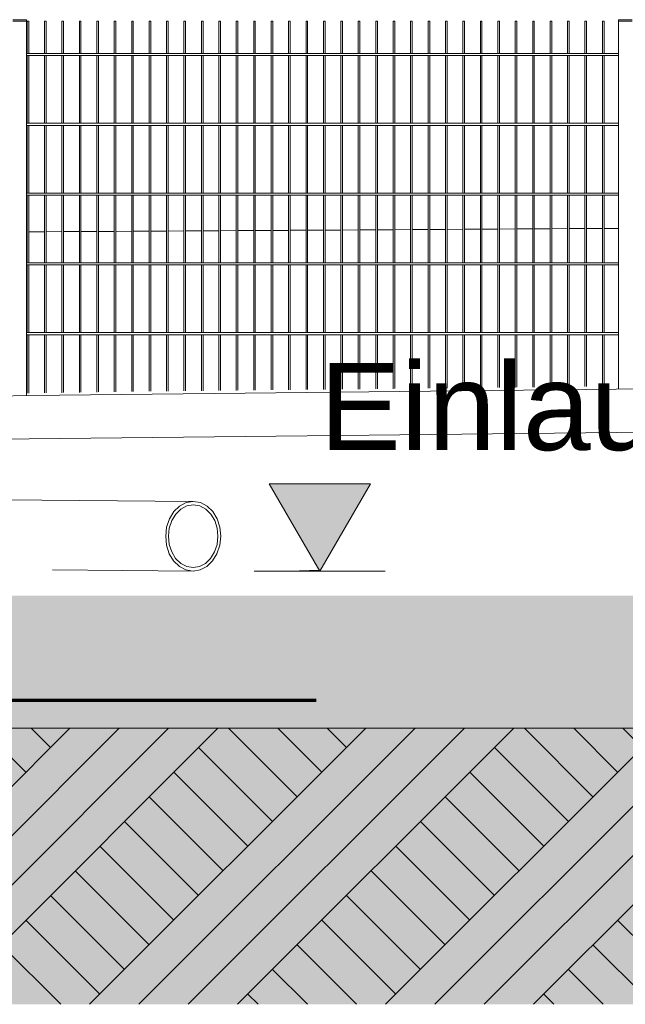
# Model space of a CAD drawing. Header units: metres. Extents: x -4 to 512, y -150 to 54.
# Tile 11 of 24: x 493.78 to 495.51, y -149.65 to -146.83. Entities that reach past the tile are written whole.
import ezdxf

# ---------------------------------------------------------------- set-up
doc = ezdxf.new("R2010")
doc.units = ezdxf.units.M
doc.header["$MEASUREMENT"] = 0
doc.linetypes.add('Strichpunktlinie', pattern=[0.006703, 0.003528, -0.001764, 0, -0.001411])
doc.linetypes.add('Untersicht', pattern=[0.002, 0.0015, -0.0005])
for name, color, linetype in [('Mulde_Schnitt M_2_40 Absturzsicherung', 7, 'Continuous'), ('Mulde_Schnitt M_2_60 Auffüllung', 7, 'Continuous'), ('Mulde_Schnitt M_2_60 Gelände 2D Übersicht', 7, 'Continuous'), ('Mulde_Schnitt M_2_70 Kanal', 7, 'Continuous'), ('Mulde_Schnitt M_2_94 Genehmigungsplanung Bemaßung', 7, 'Continuous')]:
    doc.layers.add(name, color=color, linetype=linetype)
doc.styles.add('ERSTELLTER_STIL_2', font='arial.ttf')

msp = doc.modelspace()

# ---------------------------------------------------------------- hatches: boundary and pattern name
at = {"layer": 'Mulde_Schnitt M_2_60 Auffüllung', "linetype": 'Continuous', "lineweight": 18, "true_color": 0xffa8a8}
h = msp.add_hatch(dxfattribs=at)
h.set_pattern_fill('Boden__gewachsen_0002', color=21, style=0, pattern_type=2)
h.set_pattern_definition([(45, (-35731.2147, -147.3626), (-0.2121320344, 0.2121320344), []), (45, (-35731.2854, -147.2919), (-0.424264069, 0.424264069), []), (45, (-35731.3561, -147.2212), (-0.424264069, 0.424264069), []), (135, (-35731.42684, -147.15048), (0.07071067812, 0.07071067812), [0.3, -0.3])])
h.paths.add_polyline_path([(490.8005, -148.8626), (490.8005, -149.6544), (505.8005, -149.6544), (505.8005, -148.8626)])
at = {"layer": 'Mulde_Schnitt M_2_60 Gelände 2D Übersicht', "linetype": 'Continuous', "lineweight": 18}
h = msp.add_hatch(dxfattribs=at)
h.set_pattern_fill('gewachsener_Boden_SN1_0002', color=8, style=0, pattern_type=2)
h.set_pattern_definition([(45, (-35731.2147, -147.36261), (-0.1272792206, 0.1272792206), []), (45, (-35731.25713, -147.3202), (-0.2545584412, 0.2545584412), []), (45, (-35731.29956, -147.27776), (-0.2545584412, 0.2545584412), []), (135, (-35731.341983, -147.235333), (0.04242640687, 0.04242640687), [0.18, -0.18])])
h.paths.add_polyline_path([(490.1549, -148.3626), (484.4401, -148.4053), (484.4401, -149.6544), (512.4457, -149.6544), (512.4457, -147.8461), (506.7903, -147.8926), (505.8822, -148.7826), (490.6972, -148.7826)])
at = {"layer": 'Mulde_Schnitt M_2_60 Gelände 2D Übersicht', "linetype": 'Continuous', "lineweight": 0, "true_color": 0xd7f8fe}
msp.add_hatch(color=7, dxfattribs=at).paths.add_polyline_path([(490.6972, -148.7826), (505.8822, -148.7826), (506.1883, -148.4826), (490.3496, -148.4826)])
at = {"layer": 'Mulde_Schnitt M_2_94 Genehmigungsplanung Bemaßung', "linetype": 'Continuous', "lineweight": 0, "true_color": 0x000000}
msp.add_hatch(color=18, dxfattribs=at).paths.add_polyline_path([(494.6381, -148.4126), (494.7833, -148.1622), (494.4929, -148.1622)])

# ---------------------------------------------------------------- linework, layer by layer
at = {"layer": 'Mulde_Schnitt M_2_40 Absturzsicherung', "color": 7, "linetype": 'Continuous', "lineweight": 13, "ltscale": 1000}
for p, q in [((493.7574, -146.8317), (493.7974, -146.8317)), ((493.7974, -146.8357), (493.7974, -146.8317)), ((495.4943, -146.8317), (495.5343, -146.8317)), ((495.4943, -146.8357), (495.4943, -146.8317)), ((493.7574, -146.8357), (493.7974, -146.8357)), ((493.7974, -147.9082), (493.7974, -146.8357)), ((493.7986, -146.8357), (493.8004, -146.8357)), ((493.7986, -146.9287), (493.7986, -146.8357)), ((493.8004, -146.8357), (493.8032, -146.8357)), ((493.8032, -146.9287), (493.8032, -146.8357)), ((493.8486, -146.8357), (493.8504, -146.8357)), ((493.8486, -146.9287), (493.8486, -146.8357)), ((493.8504, -146.8357), (493.8532, -146.8357)), ((493.8532, -146.9287), (493.8532, -146.8357)), ((493.8986, -146.8357), (493.9004, -146.8357)), ((493.8986, -146.9287), (493.8986, -146.8357)), ((493.9004, -146.8357), (493.9032, -146.8357)), ((493.9032, -146.9287), (493.9032, -146.8357)), ((493.9486, -146.8357), (493.9504, -146.8357)), ((493.9486, -146.9287), (493.9486, -146.8357)), ((493.9504, -146.8357), (493.9532, -146.8357)), ((493.9532, -146.9287), (493.9532, -146.8357)), ((493.9986, -146.8357), (494.0004, -146.8357)), ((493.9986, -146.9287), (493.9986, -146.8357)), ((494.0004, -146.8357), (494.0032, -146.8357)), ((494.0032, -146.9287), (494.0032, -146.8357)), ((494.0486, -146.8357), (494.0504, -146.8357)), ((494.0486, -146.9287), (494.0486, -146.8357)), ((494.0504, -146.8357), (494.0532, -146.8357)), ((494.0532, -146.9287), (494.0532, -146.8357)), ((494.0986, -146.8357), (494.1004, -146.8357)), ((494.0986, -146.9287), (494.0986, -146.8357)), ((494.1004, -146.8357), (494.1032, -146.8357)), ((494.1032, -146.9287), (494.1032, -146.8357)), ((494.1486, -146.8357), (494.1504, -146.8357)), ((494.1486, -146.9287), (494.1486, -146.8357)), ((494.1504, -146.8357), (494.1532, -146.8357)), ((494.1532, -146.9287), (494.1532, -146.8357)), ((494.1986, -146.8357), (494.2004, -146.8357)), ((494.1986, -146.9287), (494.1986, -146.8357)), ((494.2004, -146.8357), (494.2032, -146.8357)), ((494.2032, -146.9287), (494.2032, -146.8357)), ((494.2486, -146.8357), (494.2504, -146.8357)), ((494.2486, -146.9287), (494.2486, -146.8357)), ((494.2504, -146.8357), (494.2532, -146.8357)), ((494.2532, -146.9287), (494.2532, -146.8357)), ((494.2986, -146.8357), (494.3004, -146.8357)), ((494.2986, -146.9287), (494.2986, -146.8357)), ((494.3004, -146.8357), (494.3032, -146.8357)), ((494.3032, -146.9287), (494.3032, -146.8357)), ((494.3486, -146.8357), (494.3504, -146.8357)), ((494.3486, -146.9287), (494.3486, -146.8357)), ((494.3504, -146.8357), (494.3532, -146.8357)), ((494.3532, -146.9287), (494.3532, -146.8357)), ((494.3986, -146.8357), (494.4004, -146.8357)), ((494.3986, -146.9287), (494.3986, -146.8357)), ((494.4004, -146.8357), (494.4032, -146.8357)), ((494.4032, -146.9287), (494.4032, -146.8357)), ((494.4486, -146.8357), (494.4504, -146.8357)), ((494.4486, -146.9287), (494.4486, -146.8357)), ((494.4504, -146.8357), (494.4532, -146.8357)), ((494.4532, -146.9287), (494.4532, -146.8357)), ((494.4986, -146.8357), (494.5004, -146.8357)), ((494.4986, -146.9287), (494.4986, -146.8357)), ((494.5004, -146.8357), (494.5032, -146.8357)), ((494.5032, -146.9287), (494.5032, -146.8357)), ((494.5486, -146.8357), (494.5504, -146.8357)), ((494.5486, -146.9287), (494.5486, -146.8357)), ((494.5504, -146.8357), (494.5532, -146.8357)), ((494.5532, -146.9287), (494.5532, -146.8357)), ((494.5986, -146.8357), (494.6004, -146.8357)), ((494.5986, -146.9287), (494.5986, -146.8357)), ((494.6004, -146.8357), (494.6032, -146.8357)), ((494.6032, -146.9287), (494.6032, -146.8357)), ((494.6486, -146.8357), (494.6504, -146.8357)), ((494.6486, -146.9287), (494.6486, -146.8357)), ((494.6504, -146.8357), (494.6532, -146.8357)), ((494.6532, -146.9287), (494.6532, -146.8357)), ((494.6986, -146.8357), (494.7004, -146.8357)), ((494.6986, -146.9287), (494.6986, -146.8357)), ((494.7004, -146.8357), (494.7032, -146.8357)), ((494.7032, -146.9287), (494.7032, -146.8357)), ((494.7486, -146.8357), (494.7504, -146.8357)), ((494.7486, -146.9287), (494.7486, -146.8357)), ((494.7504, -146.8357), (494.7532, -146.8357)), ((494.7532, -146.9287), (494.7532, -146.8357)), ((494.7986, -146.8357), (494.8004, -146.8357)), ((494.7986, -146.9287), (494.7986, -146.8357)), ((494.8004, -146.8357), (494.8032, -146.8357)), ((494.8032, -146.9287), (494.8032, -146.8357)), ((494.8486, -146.8357), (494.8504, -146.8357)), ((494.8486, -146.9287), (494.8486, -146.8357)), ((494.8504, -146.8357), (494.8532, -146.8357)), ((494.8532, -146.9287), (494.8532, -146.8357)), ((494.8986, -146.8357), (494.9004, -146.8357)), ((494.8986, -146.9287), (494.8986, -146.8357)), ((494.9004, -146.8357), (494.9032, -146.8357)), ((494.9032, -146.9287), (494.9032, -146.8357)), ((494.9486, -146.8357), (494.9504, -146.8357)), ((494.9486, -146.9287), (494.9486, -146.8357)), ((494.9504, -146.8357), (494.9532, -146.8357)), ((494.9532, -146.9287), (494.9532, -146.8357)), ((494.9986, -146.8357), (495.0004, -146.8357)), ((494.9986, -146.9287), (494.9986, -146.8357)), ((495.0004, -146.8357), (495.0032, -146.8357)), ((495.0032, -146.9287), (495.0032, -146.8357)), ((495.0486, -146.8357), (495.0504, -146.8357)), ((495.0486, -146.9287), (495.0486, -146.8357)), ((495.0504, -146.8357), (495.0532, -146.8357)), ((495.0532, -146.9287), (495.0532, -146.8357)), ((495.0986, -146.8357), (495.1004, -146.8357)), ((495.0986, -146.9287), (495.0986, -146.8357)), ((495.1004, -146.8357), (495.1032, -146.8357)), ((495.1032, -146.9287), (495.1032, -146.8357)), ((495.1486, -146.8357), (495.1504, -146.8357)), ((495.1486, -146.9287), (495.1486, -146.8357)), ((495.1504, -146.8357), (495.1532, -146.8357)), ((495.1532, -146.9287), (495.1532, -146.8357)), ((495.1986, -146.8357), (495.2004, -146.8357)), ((495.1986, -146.9287), (495.1986, -146.8357)), ((495.2004, -146.8357), (495.2032, -146.8357)), ((495.2032, -146.9287), (495.2032, -146.8357)), ((495.2486, -146.8357), (495.2504, -146.8357)), ((495.2486, -146.9287), (495.2486, -146.8357)), ((495.2504, -146.8357), (495.2532, -146.8357)), ((495.2532, -146.9287), (495.2532, -146.8357)), ((495.2986, -146.8357), (495.3004, -146.8357)), ((495.2986, -146.9287), (495.2986, -146.8357)), ((495.3004, -146.8357), (495.3032, -146.8357)), ((495.3032, -146.9287), (495.3032, -146.8357)), ((495.3486, -146.8357), (495.3504, -146.8357)), ((495.3486, -146.9287), (495.3486, -146.8357)), ((495.3504, -146.8357), (495.3532, -146.8357)), ((495.3532, -146.9287), (495.3532, -146.8357)), ((495.3986, -146.8357), (495.4004, -146.8357)), ((495.3986, -146.9287), (495.3986, -146.8357)), ((495.4004, -146.8357), (495.4032, -146.8357)), ((495.4032, -146.9287), (495.4032, -146.8357)), ((495.4486, -146.8357), (495.4504, -146.8357)), ((495.4486, -146.9287), (495.4486, -146.8357)), ((495.4504, -146.8357), (495.4532, -146.8357)), ((495.4532, -146.9287), (495.4532, -146.8357)), ((495.4943, -146.8357), (495.5343, -146.8357)), ((495.4943, -147.8891), (495.4943, -146.8357)), ((495.4943, -146.9287), (493.7974, -146.9287)), ((495.4943, -146.9347), (493.7974, -146.9347)), ((493.7986, -147.1287), (493.7986, -146.9347)), ((493.8032, -147.1287), (493.8032, -146.9347)), ((493.8486, -147.1287), (493.8486, -146.9347)), ((493.8532, -147.1287), (493.8532, -146.9347)), ((493.8986, -147.1287), (493.8986, -146.9347)), ((493.9032, -147.1287), (493.9032, -146.9347)), ((493.9486, -147.1287), (493.9486, -146.9347)), ((493.9532, -147.1287), (493.9532, -146.9347)), ((493.9986, -147.1287), (493.9986, -146.9347)), ((494.0032, -147.1287), (494.0032, -146.9347)), ((494.0486, -147.1287), (494.0486, -146.9347)), ((494.0532, -147.1287), (494.0532, -146.9347)), ((494.0986, -147.1287), (494.0986, -146.9347)), ((494.1032, -147.1287), (494.1032, -146.9347)), ((494.1486, -147.1287), (494.1486, -146.9347)), ((494.1532, -147.1287), (494.1532, -146.9347)), ((494.1986, -147.1287), (494.1986, -146.9347)), ((494.2032, -147.1287), (494.2032, -146.9347)), ((494.2486, -147.1287), (494.2486, -146.9347)), ((494.2532, -147.1287), (494.2532, -146.9347)), ((494.2986, -147.1287), (494.2986, -146.9347)), ((494.3032, -147.1287), (494.3032, -146.9347)), ((494.3486, -147.1287), (494.3486, -146.9347)), ((494.3532, -147.1287), (494.3532, -146.9347)), ((494.3986, -147.1287), (494.3986, -146.9347)), ((494.4032, -147.1287), (494.4032, -146.9347)), ((494.4486, -147.1287), (494.4486, -146.9347)), ((494.4532, -147.1287), (494.4532, -146.9347)), ((494.4986, -147.1287), (494.4986, -146.9347)), ((494.5032, -147.1287), (494.5032, -146.9347)), ((494.5486, -147.1287), (494.5486, -146.9347)), ((494.5532, -147.1287), (494.5532, -146.9347)), ((494.5986, -147.1287), (494.5986, -146.9347)), ((494.6032, -147.1287), (494.6032, -146.9347)), ((494.6486, -147.1287), (494.6486, -146.9347)), ((494.6532, -147.1287), (494.6532, -146.9347)), ((494.6986, -147.1287), (494.6986, -146.9347)), ((494.7032, -147.1287), (494.7032, -146.9347)), ((494.7486, -147.1287), (494.7486, -146.9347)), ((494.7532, -147.1287), (494.7532, -146.9347)), ((494.7986, -147.1287), (494.7986, -146.9347)), ((494.8032, -147.1287), (494.8032, -146.9347)), ((494.8486, -147.1287), (494.8486, -146.9347)), ((494.8532, -147.1287), (494.8532, -146.9347)), ((494.8986, -147.1287), (494.8986, -146.9347)), ((494.9032, -147.1287), (494.9032, -146.9347)), ((494.9486, -147.1287), (494.9486, -146.9347)), ((494.9532, -147.1287), (494.9532, -146.9347)), ((494.9986, -147.1287), (494.9986, -146.9347)), ((495.0032, -147.1287), (495.0032, -146.9347)), ((495.0486, -147.1287), (495.0486, -146.9347)), ((495.0532, -147.1287), (495.0532, -146.9347)), ((495.0986, -147.1287), (495.0986, -146.9347)), ((495.1032, -147.1287), (495.1032, -146.9347)), ((495.1486, -147.1287), (495.1486, -146.9347)), ((495.1532, -147.1287), (495.1532, -146.9347)), ((495.1986, -147.1287), (495.1986, -146.9347)), ((495.2032, -147.1287), (495.2032, -146.9347)), ((495.2486, -147.1287), (495.2486, -146.9347)), ((495.2532, -147.1287), (495.2532, -146.9347)), ((495.2986, -147.1287), (495.2986, -146.9347)), ((495.3032, -147.1287), (495.3032, -146.9347)), ((495.3486, -147.1287), (495.3486, -146.9347)), ((495.3532, -147.1287), (495.3532, -146.9347)), ((495.3986, -147.1287), (495.3986, -146.9347)), ((495.4032, -147.1287), (495.4032, -146.9347)), ((495.4486, -147.1287), (495.4486, -146.9347)), ((495.4532, -147.1287), (495.4532, -146.9347)), ((495.4943, -147.1287), (493.7974, -147.1287)), ((495.4943, -147.1347), (493.7974, -147.1347)), ((493.7986, -147.3287), (493.7986, -147.1347)), ((493.8032, -147.3287), (493.8032, -147.1347)), ((493.8486, -147.3287), (493.8486, -147.1347)), ((493.8532, -147.3287), (493.8532, -147.1347)), ((493.8986, -147.3287), (493.8986, -147.1347)), ((493.9032, -147.3287), (493.9032, -147.1347)), ((493.9486, -147.3287), (493.9486, -147.1347)), ((493.9532, -147.3287), (493.9532, -147.1347)), ((493.9986, -147.3287), (493.9986, -147.1347)), ((494.0032, -147.3287), (494.0032, -147.1347)), ((494.0486, -147.3287), (494.0486, -147.1347)), ((494.0532, -147.3287), (494.0532, -147.1347)), ((494.0986, -147.3287), (494.0986, -147.1347)), ((494.1032, -147.3287), (494.1032, -147.1347)), ((494.1486, -147.3287), (494.1486, -147.1347)), ((494.1532, -147.3287), (494.1532, -147.1347)), ((494.1986, -147.3287), (494.1986, -147.1347)), ((494.2032, -147.3287), (494.2032, -147.1347)), ((494.2486, -147.3287), (494.2486, -147.1347)), ((494.2532, -147.3287), (494.2532, -147.1347)), ((494.2986, -147.3287), (494.2986, -147.1347)), ((494.3032, -147.3287), (494.3032, -147.1347)), ((494.3486, -147.3287), (494.3486, -147.1347)), ((494.3532, -147.3287), (494.3532, -147.1347)), ((494.3986, -147.3287), (494.3986, -147.1347)), ((494.4032, -147.3287), (494.4032, -147.1347)), ((494.4486, -147.3287), (494.4486, -147.1347)), ((494.4532, -147.3287), (494.4532, -147.1347)), ((494.4986, -147.3287), (494.4986, -147.1347)), ((494.5032, -147.3287), (494.5032, -147.1347)), ((494.5486, -147.3287), (494.5486, -147.1347)), ((494.5532, -147.3287), (494.5532, -147.1347)), ((494.5986, -147.3287), (494.5986, -147.1347)), ((494.6032, -147.3287), (494.6032, -147.1347)), ((494.6486, -147.3287), (494.6486, -147.1347)), ((494.6532, -147.3287), (494.6532, -147.1347)), ((494.6986, -147.3287), (494.6986, -147.1347)), ((494.7032, -147.3287), (494.7032, -147.1347)), ((494.7486, -147.3287), (494.7486, -147.1347)), ((494.7532, -147.3287), (494.7532, -147.1347)), ((494.7986, -147.3287), (494.7986, -147.1347)), ((494.8032, -147.3287), (494.8032, -147.1347)), ((494.8486, -147.3287), (494.8486, -147.1347)), ((494.8532, -147.3287), (494.8532, -147.1347)), ((494.8986, -147.3287), (494.8986, -147.1347)), ((494.9032, -147.3287), (494.9032, -147.1347)), ((494.9486, -147.3287), (494.9486, -147.1347)), ((494.9532, -147.3287), (494.9532, -147.1347)), ((494.9986, -147.3287), (494.9986, -147.1347)), ((495.0032, -147.3287), (495.0032, -147.1347)), ((495.0486, -147.3287), (495.0486, -147.1347)), ((495.0532, -147.3287), (495.0532, -147.1347)), ((495.0986, -147.3287), (495.0986, -147.1347)), ((495.1032, -147.3287), (495.1032, -147.1347)), ((495.1486, -147.3287), (495.1486, -147.1347)), ((495.1532, -147.3287), (495.1532, -147.1347)), ((495.1986, -147.3287), (495.1986, -147.1347)), ((495.2032, -147.3287), (495.2032, -147.1347)), ((495.2486, -147.3287), (495.2486, -147.1347)), ((495.2532, -147.3287), (495.2532, -147.1347)), ((495.2986, -147.3287), (495.2986, -147.1347)), ((495.3032, -147.3287), (495.3032, -147.1347)), ((495.3486, -147.3287), (495.3486, -147.1347)), ((495.3532, -147.3287), (495.3532, -147.1347)), ((495.3986, -147.3287), (495.3986, -147.1347)), ((495.4032, -147.3287), (495.4032, -147.1347)), ((495.4486, -147.3287), (495.4486, -147.1347)), ((495.4532, -147.3287), (495.4532, -147.1347)), ((495.4943, -147.3287), (493.7974, -147.3287)), ((495.4943, -147.3347), (493.7974, -147.3347)), ((493.7986, -147.5287), (493.7986, -147.3347)), ((493.8032, -147.5287), (493.8032, -147.3347)), ((493.8486, -147.5287), (493.8486, -147.3347)), ((493.8532, -147.5287), (493.8532, -147.3347)), ((493.8986, -147.5287), (493.8986, -147.3347)), ((493.9032, -147.5287), (493.9032, -147.3347)), ((493.9486, -147.5287), (493.9486, -147.3347)), ((493.9532, -147.5287), (493.9532, -147.3347)), ((493.9986, -147.5287), (493.9986, -147.3347)), ((494.0032, -147.5287), (494.0032, -147.3347)), ((494.0486, -147.5287), (494.0486, -147.3347)), ((494.0532, -147.5287), (494.0532, -147.3347)), ((494.0986, -147.5287), (494.0986, -147.3347)), ((494.1032, -147.5287), (494.1032, -147.3347)), ((494.1486, -147.5287), (494.1486, -147.3347)), ((494.1532, -147.5287), (494.1532, -147.3347)), ((494.1986, -147.5287), (494.1986, -147.3347)), ((494.2032, -147.5287), (494.2032, -147.3347)), ((494.2486, -147.5287), (494.2486, -147.3347)), ((494.2532, -147.5287), (494.2532, -147.3347)), ((494.2986, -147.5287), (494.2986, -147.3347)), ((494.3032, -147.5287), (494.3032, -147.3347)), ((494.3486, -147.5287), (494.3486, -147.3347)), ((494.3532, -147.5287), (494.3532, -147.3347)), ((494.3986, -147.5287), (494.3986, -147.3347)), ((494.4032, -147.5287), (494.4032, -147.3347)), ((494.4486, -147.5287), (494.4486, -147.3347)), ((494.4532, -147.5287), (494.4532, -147.3347)), ((494.4986, -147.5287), (494.4986, -147.3347)), ((494.5032, -147.5287), (494.5032, -147.3347)), ((494.5486, -147.5287), (494.5486, -147.3347)), ((494.5532, -147.5287), (494.5532, -147.3347)), ((494.5986, -147.5287), (494.5986, -147.3347)), ((494.6032, -147.5287), (494.6032, -147.3347)), ((494.6486, -147.5287), (494.6486, -147.3347)), ((494.6532, -147.5287), (494.6532, -147.3347)), ((494.6986, -147.5287), (494.6986, -147.3347)), ((494.7032, -147.5287), (494.7032, -147.3347)), ((494.7486, -147.5287), (494.7486, -147.3347)), ((494.7532, -147.5287), (494.7532, -147.3347)), ((494.7986, -147.5287), (494.7986, -147.3347)), ((494.8032, -147.5287), (494.8032, -147.3347)), ((494.8486, -147.5287), (494.8486, -147.3347)), ((494.8532, -147.5287), (494.8532, -147.3347)), ((494.8986, -147.5287), (494.8986, -147.3347)), ((494.9032, -147.5287), (494.9032, -147.3347)), ((494.9486, -147.5287), (494.9486, -147.3347)), ((494.9532, -147.5287), (494.9532, -147.3347)), ((494.9986, -147.5287), (494.9986, -147.3347)), ((495.0032, -147.5287), (495.0032, -147.3347)), ((495.0486, -147.5287), (495.0486, -147.3347)), ((495.0532, -147.5287), (495.0532, -147.3347)), ((495.0986, -147.5287), (495.0986, -147.3347)), ((495.1032, -147.5287), (495.1032, -147.3347)), ((495.1486, -147.5287), (495.1486, -147.3347)), ((495.1532, -147.5287), (495.1532, -147.3347)), ((495.1986, -147.5287), (495.1986, -147.3347)), ((495.2032, -147.5287), (495.2032, -147.3347)), ((495.2486, -147.5287), (495.2486, -147.3347)), ((495.2532, -147.5287), (495.2532, -147.3347)), ((495.2986, -147.5287), (495.2986, -147.3347)), ((495.3032, -147.5287), (495.3032, -147.3347)), ((495.3486, -147.5287), (495.3486, -147.3347)), ((495.3532, -147.5287), (495.3532, -147.3347)), ((495.3986, -147.5287), (495.3986, -147.3347)), ((495.4032, -147.5287), (495.4032, -147.3347)), ((495.4486, -147.5287), (495.4486, -147.3347)), ((495.4532, -147.5287), (495.4532, -147.3347)), ((495.4943, -147.5287), (493.7974, -147.5287)), ((495.4943, -147.5347), (493.7974, -147.5347)), ((493.7986, -147.7287), (493.7986, -147.5347)), ((493.8032, -147.7287), (493.8032, -147.5347)), ((493.8486, -147.7287), (493.8486, -147.5347)), ((493.8532, -147.7287), (493.8532, -147.5347)), ((493.8986, -147.7287), (493.8986, -147.5347)), ((493.9032, -147.7287), (493.9032, -147.5347)), ((493.9486, -147.7287), (493.9486, -147.5347)), ((493.9532, -147.7287), (493.9532, -147.5347)), ((493.9986, -147.7287), (493.9986, -147.5347)), ((494.0032, -147.7287), (494.0032, -147.5347)), ((494.0486, -147.7287), (494.0486, -147.5347)), ((494.0532, -147.7287), (494.0532, -147.5347)), ((494.0986, -147.7287), (494.0986, -147.5347)), ((494.1032, -147.7287), (494.1032, -147.5347)), ((494.1486, -147.7287), (494.1486, -147.5347)), ((494.1532, -147.7287), (494.1532, -147.5347)), ((494.1986, -147.7287), (494.1986, -147.5347)), ((494.2032, -147.7287), (494.2032, -147.5347)), ((494.2486, -147.7287), (494.2486, -147.5347)), ((494.2532, -147.7287), (494.2532, -147.5347)), ((494.2986, -147.7287), (494.2986, -147.5347)), ((494.3032, -147.7287), (494.3032, -147.5347)), ((494.3486, -147.7287), (494.3486, -147.5347)), ((494.3532, -147.7287), (494.3532, -147.5347)), ((494.3986, -147.7287), (494.3986, -147.5347)), ((494.4032, -147.7287), (494.4032, -147.5347)), ((494.4486, -147.7287), (494.4486, -147.5347)), ((494.4532, -147.7287), (494.4532, -147.5347)), ((494.4986, -147.7287), (494.4986, -147.5347)), ((494.5032, -147.7287), (494.5032, -147.5347)), ((494.5486, -147.7287), (494.5486, -147.5347)), ((494.5532, -147.7287), (494.5532, -147.5347)), ((494.5986, -147.7287), (494.5986, -147.5347)), ((494.6032, -147.7287), (494.6032, -147.5347)), ((494.6486, -147.7287), (494.6486, -147.5347)), ((494.6532, -147.7287), (494.6532, -147.5347)), ((494.6986, -147.7287), (494.6986, -147.5347)), ((494.7032, -147.7287), (494.7032, -147.5347)), ((494.7486, -147.7287), (494.7486, -147.5347)), ((494.7532, -147.7287), (494.7532, -147.5347)), ((494.7986, -147.7287), (494.7986, -147.5347)), ((494.8032, -147.7287), (494.8032, -147.5347)), ((494.8486, -147.7287), (494.8486, -147.5347)), ((494.8532, -147.7287), (494.8532, -147.5347)), ((494.8986, -147.7287), (494.8986, -147.5347)), ((494.9032, -147.7287), (494.9032, -147.5347)), ((494.9486, -147.7287), (494.9486, -147.5347)), ((494.9532, -147.7287), (494.9532, -147.5347)), ((494.9986, -147.7287), (494.9986, -147.5347)), ((495.0032, -147.7287), (495.0032, -147.5347)), ((495.0486, -147.7287), (495.0486, -147.5347)), ((495.0532, -147.7287), (495.0532, -147.5347)), ((495.0986, -147.7287), (495.0986, -147.5347)), ((495.1032, -147.7287), (495.1032, -147.5347)), ((495.1486, -147.7287), (495.1486, -147.5347)), ((495.1532, -147.7287), (495.1532, -147.5347)), ((495.1986, -147.7287), (495.1986, -147.5347)), ((495.2032, -147.7287), (495.2032, -147.5347)), ((495.2486, -147.7287), (495.2486, -147.5347)), ((495.2532, -147.7287), (495.2532, -147.5347)), ((495.2986, -147.7287), (495.2986, -147.5347)), ((495.3032, -147.7287), (495.3032, -147.5347)), ((495.3486, -147.7287), (495.3486, -147.5347)), ((495.3532, -147.7287), (495.3532, -147.5347)), ((495.3986, -147.7287), (495.3986, -147.5347)), ((495.4032, -147.7287), (495.4032, -147.5347)), ((495.4486, -147.7287), (495.4486, -147.5347)), ((495.4532, -147.7287), (495.4532, -147.5347)), ((495.4943, -147.7287), (493.7974, -147.7287)), ((495.4943, -147.7347), (493.7974, -147.7347)), ((493.7986, -147.9028), (493.7986, -147.7347)), ((493.8032, -147.9026), (493.8032, -147.7347)), ((493.8486, -147.9019), (493.8486, -147.7347)), ((493.8532, -147.9017), (493.8532, -147.7347)), ((493.8986, -147.901), (493.8986, -147.7347)), ((493.9032, -147.9008), (493.9032, -147.7347)), ((493.9486, -147.9001), (493.9486, -147.7347)), ((493.9532, -147.8999), (493.9532, -147.7347)), ((493.9986, -147.8992), (493.9986, -147.7347)), ((494.0032, -147.899), (494.0032, -147.7347)), ((494.0486, -147.8983), (494.0486, -147.7347)), ((494.0532, -147.8981), (494.0532, -147.7347)), ((494.0986, -147.8977), (494.0986, -147.7347)), ((494.1032, -147.8975), (494.1032, -147.7347)), ((494.1486, -147.8971), (494.1486, -147.7347)), ((494.1532, -147.8969), (494.1532, -147.7347)), ((494.1986, -147.8966), (494.1986, -147.7347)), ((494.2032, -147.8964), (494.2032, -147.7347)), ((494.2486, -147.896), (494.2486, -147.7347)), ((494.2532, -147.8959), (494.2532, -147.7347)), ((494.2986, -147.8955), (494.2986, -147.7347)), ((494.3032, -147.8953), (494.3032, -147.7347)), ((494.3486, -147.895), (494.3486, -147.7347)), ((494.3532, -147.8948), (494.3532, -147.7347)), ((494.3986, -147.8944), (494.3986, -147.7347)), ((494.4032, -147.8942), (494.4032, -147.7347)), ((494.4486, -147.8939), (494.4486, -147.7347)), ((494.4532, -147.8937), (494.4532, -147.7347)), ((494.4986, -147.8933), (494.4986, -147.7347)), ((494.5032, -147.8932), (494.5032, -147.7347)), ((494.5486, -147.8928), (494.5486, -147.7347)), ((494.5532, -147.8926), (494.5532, -147.7347)), ((494.5986, -147.8923), (494.5986, -147.7347)), ((494.6032, -147.8921), (494.6032, -147.7347)), ((494.6486, -147.8917), (494.6486, -147.7347)), ((494.6532, -147.8915), (494.6532, -147.7347)), ((494.6986, -147.8912), (494.6986, -147.7347)), ((494.7032, -147.891), (494.7032, -147.7347)), ((494.7486, -147.8906), (494.7486, -147.7347)), ((494.7532, -147.8905), (494.7532, -147.7347)), ((494.7986, -147.8901), (494.7986, -147.7347)), ((494.8032, -147.8899), (494.8032, -147.7347)), ((494.8486, -147.8896), (494.8486, -147.7347)), ((494.8532, -147.8894), (494.8532, -147.7347)), ((494.8986, -147.889), (494.8986, -147.7347)), ((494.9032, -147.8888), (494.9032, -147.7347)), ((494.9486, -147.8885), (494.9486, -147.7347)), ((494.9532, -147.8883), (494.9532, -147.7347)), ((494.9986, -147.888), (494.9986, -147.7347)), ((495.0032, -147.8878), (495.0032, -147.7347)), ((495.0486, -147.8874), (495.0486, -147.7347)), ((495.0532, -147.8872), (495.0532, -147.7347)), ((495.0986, -147.8869), (495.0986, -147.7347)), ((495.1032, -147.8867), (495.1032, -147.7347)), ((495.1486, -147.8863), (495.1486, -147.7347)), ((495.1532, -147.8861), (495.1532, -147.7347)), ((495.1986, -147.8858), (495.1986, -147.7347)), ((495.2032, -147.8856), (495.2032, -147.7347)), ((495.2486, -147.8853), (495.2486, -147.7347)), ((495.2532, -147.8851), (495.2532, -147.7347)), ((495.2986, -147.8847), (495.2986, -147.7347)), ((495.3032, -147.8845), (495.3032, -147.7347)), ((495.3486, -147.8842), (495.3486, -147.7347)), ((495.3532, -147.884), (495.3532, -147.7347)), ((495.3986, -147.8836), (495.3986, -147.7347)), ((495.4032, -147.8834), (495.4032, -147.7347)), ((495.4486, -147.8831), (495.4486, -147.7347)), ((495.4532, -147.8829), (495.4532, -147.7347))]:
    msp.add_line(p, q, dxfattribs=at)
at = {"layer": 'Mulde_Schnitt M_2_60 Auffüllung', "color": 8, "linetype": 'Continuous', "lineweight": 18, "ltscale": 1000}
for p, q in [((493.7986, -147.44), (493.7974, -147.44)), ((493.8486, -147.4397), (493.8032, -147.44)), ((493.8986, -147.4394), (493.8532, -147.4397)), ((493.9486, -147.4391), (493.9032, -147.4394)), ((493.9986, -147.4388), (493.9532, -147.4391)), ((494.0486, -147.4385), (494.0032, -147.4388)), ((494.0986, -147.4382), (494.0532, -147.4385)), ((494.1486, -147.4379), (494.1032, -147.4382)), ((494.1986, -147.4376), (494.1532, -147.4379)), ((494.2486, -147.4373), (494.2032, -147.4376)), ((494.2986, -147.437), (494.2532, -147.4373)), ((494.3486, -147.4368), (494.3032, -147.437)), ((494.3986, -147.4365), (494.3532, -147.4367)), ((494.4486, -147.4362), (494.4032, -147.4364)), ((494.4986, -147.4359), (494.4532, -147.4361)), ((494.5486, -147.4356), (494.5032, -147.4358)), ((494.5986, -147.4353), (494.5532, -147.4355)), ((494.6486, -147.435), (494.6032, -147.4352)), ((494.6986, -147.4347), (494.6532, -147.4349)), ((494.7486, -147.4344), (494.7032, -147.4347)), ((494.7986, -147.4341), (494.7532, -147.4344)), ((494.8486, -147.4338), (494.8032, -147.4341)), ((494.8986, -147.4335), (494.8532, -147.4338)), ((494.9486, -147.4332), (494.9032, -147.4335)), ((494.9986, -147.4329), (494.9532, -147.4332)), ((495.0486, -147.4326), (495.0032, -147.4329)), ((495.0986, -147.4323), (495.0532, -147.4326)), ((495.1486, -147.432), (495.1032, -147.4323)), ((495.1986, -147.4317), (495.1532, -147.432)), ((495.2486, -147.4314), (495.2032, -147.4317)), ((495.2986, -147.4311), (495.2532, -147.4314)), ((495.3486, -147.4308), (495.3032, -147.4311)), ((495.3986, -147.4305), (495.3532, -147.4308)), ((495.4486, -147.4302), (495.4032, -147.4305)), ((495.4943, -147.43), (495.4532, -147.4302)), ((491.0549, -148.0626), (506.7902, -147.8928))]:
    msp.add_line(p, q, dxfattribs=at)
at = {"layer": 'Mulde_Schnitt M_2_60 Auffüllung', "color": 7, "linetype": 'Continuous', "lineweight": 18, "ltscale": 1000}
msp.add_line((505.8005, -148.8626), (490.8005, -148.8626), dxfattribs=at)
at = {"layer": 'Mulde_Schnitt M_2_60 Gelände 2D Übersicht', "color": 7, "linetype": 'Strichpunktlinie', "lineweight": 70, "ltscale": 1000, "flags": 128}
msp.add_lwpolyline([(484.4401, -148.4053), (490.1549, -148.3626), (490.6972, -148.7826), (505.8822, -148.7826), (506.7903, -147.8926), (512.4457, -147.8461)], dxfattribs=at)
at = {"layer": 'Mulde_Schnitt M_2_70 Kanal', "color": 7, "linetype": 'Strichpunktlinie', "lineweight": 13, "ltscale": 1000}
for p, q in [((493.8029, -147.909), (507.6511, -147.7586)), ((490.3558, -147.9761), (493.8029, -147.909))]:
    msp.add_line(p, q, dxfattribs=at)
at = {"layer": 'Mulde_Schnitt M_2_70 Kanal', "color": 7, "linetype": 'Continuous', "lineweight": 13, "ltscale": 1000}
for p, q in [((494.2753, -148.2126), (493.7322, -148.2081)), ((494.2358, -148.226), (494.2549, -148.216)), ((494.2549, -148.216), (494.2753, -148.2126)), ((494.2753, -148.2126), (494.2957, -148.216)), ((494.2957, -148.216), (494.3148, -148.226)), ((494.2068, -148.2626), (494.2194, -148.2419)), ((494.2194, -148.2419), (494.2358, -148.226)), ((494.225, -148.249), (494.2397, -148.2347)), ((494.2397, -148.2347), (494.2569, -148.2257)), ((494.2569, -148.2257), (494.2753, -148.2226)), ((494.2753, -148.2226), (494.2937, -148.2257)), ((494.2937, -148.2257), (494.3108, -148.2347)), ((494.3108, -148.2347), (494.3255, -148.249)), ((494.3148, -148.226), (494.3311, -148.2419)), ((494.3311, -148.2419), (494.3435, -148.2626)), ((494.1988, -148.2867), (494.2068, -148.2626)), ((494.2065, -148.2893), (494.2136, -148.2676)), ((494.2136, -148.2676), (494.225, -148.249)), ((494.3255, -148.249), (494.3367, -148.2676)), ((494.3367, -148.2676), (494.3437, -148.2893)), ((494.3435, -148.2626), (494.3513, -148.2867)), ((494.1961, -148.3126), (494.1988, -148.2867)), ((494.204, -148.3126), (494.2065, -148.2893)), ((494.3437, -148.2893), (494.3461, -148.3126)), ((494.3513, -148.2867), (494.354, -148.3126)), ((494.1987, -148.3385), (494.1961, -148.3126)), ((494.2063, -148.3359), (494.204, -148.3126)), ((494.3461, -148.3126), (494.3436, -148.3359)), ((494.354, -148.3126), (494.3512, -148.3385)), ((494.2065, -148.3626), (494.1987, -148.3385)), ((494.2133, -148.3576), (494.2063, -148.3359)), ((494.2246, -148.3763), (494.2133, -148.3576)), ((494.3364, -148.3576), (494.3251, -148.3763)), ((494.3436, -148.3359), (494.3364, -148.3576)), ((494.3512, -148.3385), (494.3432, -148.3626)), ((494.219, -148.3833), (494.2065, -148.3626)), ((494.2353, -148.3992), (494.219, -148.3833)), ((494.2392, -148.3906), (494.2246, -148.3763)), ((494.3251, -148.3763), (494.3103, -148.3906)), ((494.3306, -148.3833), (494.3142, -148.3992)), ((494.3432, -148.3626), (494.3306, -148.3833)), ((494.2747, -148.4126), (493.8716, -148.4093)), ((494.2543, -148.4092), (494.2353, -148.3992)), ((494.2564, -148.3995), (494.2392, -148.3906)), ((494.2747, -148.4126), (494.2543, -148.4092)), ((494.2747, -148.4026), (494.2564, -148.3995)), ((494.2931, -148.3995), (494.2747, -148.4026)), ((494.2951, -148.4092), (494.2747, -148.4126)), ((494.3103, -148.3906), (494.2931, -148.3995)), ((494.3142, -148.3992), (494.2951, -148.4092))]:
    msp.add_line(p, q, dxfattribs=at)
at = {"layer": 'Mulde_Schnitt M_2_70 Kanal', "color": 152, "linetype": 'Untersicht', "lineweight": 18, "ltscale": 1000, "true_color": 0x0060cd}
msp.add_line((494.5502, -148.4126), (494.6381, -148.4099), dxfattribs=at)
at = {"layer": 'Mulde_Schnitt M_2_70 Kanal', "color": 7, "linetype": 'Untersicht', "lineweight": 13, "ltscale": 1000}
msp.add_line((494.5502, -148.4126), (494.8257, -148.4126), dxfattribs=at)
at = {"layer": 'Mulde_Schnitt M_2_94 Genehmigungsplanung Bemaßung', "color": 7, "linetype": 'Continuous', "lineweight": 13, "ltscale": 1000}
for p, q in [((494.6381, -148.4126), (494.4929, -148.1622)), ((494.4929, -148.1622), (494.7833, -148.1622)), ((494.7833, -148.1622), (494.6381, -148.4126)), ((494.6381, -148.4126), (494.4503, -148.4126)), ((494.6381, -148.4126), (494.8259, -148.4126))]:
    msp.add_line(p, q, dxfattribs=at)

# ---------------------------------------------------------------- texts
at = {"layer": 'Mulde_Schnitt M_2_94 Genehmigungsplanung Bemaßung', "color": 7, "linetype": 'Continuous', "lineweight": 13, "insert": (494.6381, -148.1122), "char_height": 0.25, "width": 2.192245, "attachment_point": 7, "style": 'ERSTELLTER_STIL_2'}
msp.add_mtext('\\A1;{\\pql;\\fArial|b0|i0|c0|p0;\\W1.000000;Einlauf 442,55}', dxfattribs=at)

doc.saveas('drawing.dxf')
